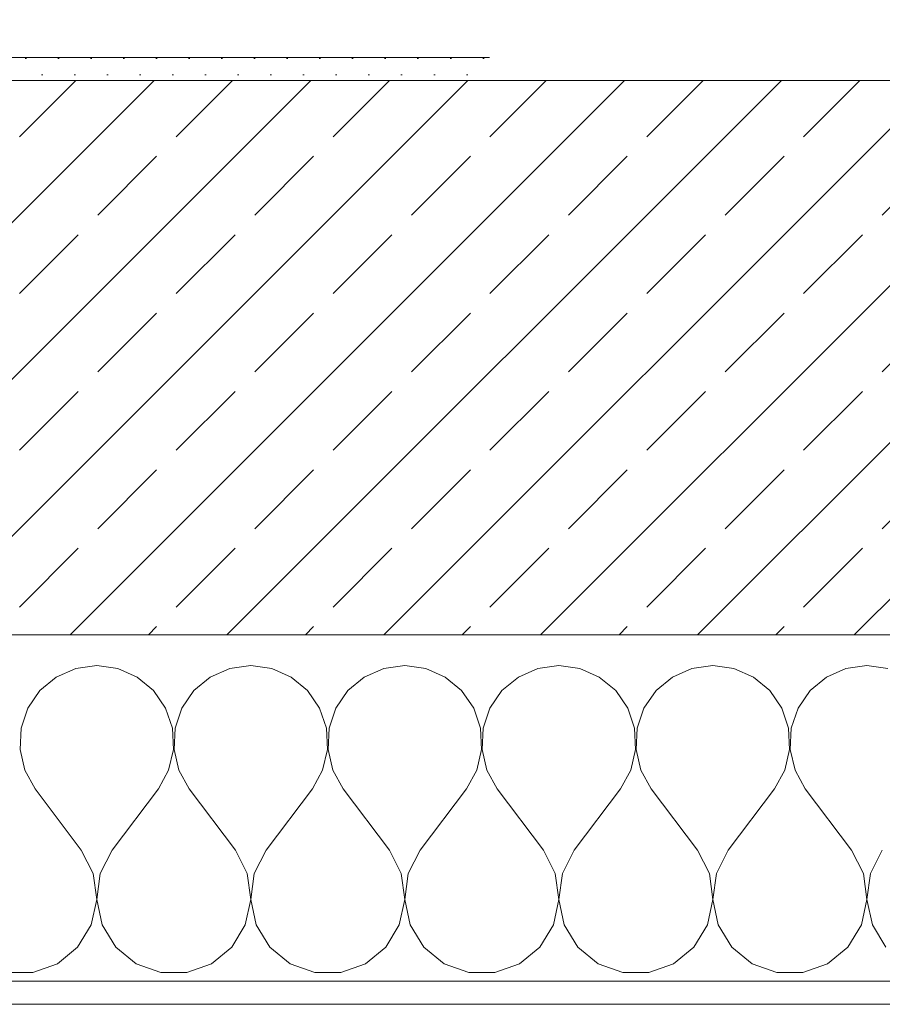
# Model space of a CAD drawing. Header units: metres. Extents: x -3.5 to 65.3, y -10.9 to 16.7.
# Tile 49 of 184: x 32.567 to 32.94, y -0.155 to 0.271. Entities that reach past the tile are written whole.
import ezdxf

# ---------------------------------------------------------------- set-up
doc = ezdxf.new("R2010")
doc.units = ezdxf.units.M
doc.header["$MEASUREMENT"] = 0
for name, color, linetype in [('102 - Bemaßung_ Beschriftung.Detail_ Ausschnitt', 7, 'Continuous'), ('603 - Struktur.Bodenplatte_ Decke Roh', 7, 'Continuous'), ('604 - Struktur.Wand Aussen', 7, 'Continuous')]:
    doc.layers.add(name, color=color, linetype=linetype)
doc.styles.add('ERSTELLTER_STIL_1', font='txt')
doc.dimstyles.new('ERSTELLTER_STIL__1', dxfattribs={"dimtxt": 0.04, "dimasz": 0.02128, "dimexe": 0.18, "dimexo": 0.0625, "dimgap": 0, "dimtad": 1, "dimzin": 0, "dimdsep": 46, "dimtxsty": 'ERSTELLTER_STIL_1', "dimblk": 'ARROWHEAD_2', "dimblk1": 'ARROWHEAD_2', "dimblk2": 'ARROWHEAD_2', "dimcen": 0.09, "dimse1": 1, "dimse2": 1, "dimclrd": 7, "dimclre": 7, "dimclrt": 7, "dimazin": 0, "dimtfac": 1, "dimtdec": 4, "dimtmove": 0, "dimatfit": 3, "dimfxl": 1, "dimtolj": 1, "dimtzin": 0, "dimarcsym": 0})

# ---------------------------------------------------------------- blocks, each defined once
blk = doc.blocks.new('*X22')
at = {"layer": '604 - Struktur.Wand Aussen', "color": 7, "linetype": 'Continuous', "lineweight": 5}
for p, q in [((32.6, -0.00833), (32.59089, -0.0096)), ((32.60911, -0.0096), (32.6, -0.00833)), ((32.66667, -0.00833), (32.65756, -0.0096)), ((32.67578, -0.0096), (32.66667, -0.00833)), ((32.73333, -0.00833), (32.72422, -0.0096)), ((32.74244, -0.0096), (32.73333, -0.00833)), ((32.8, -0.00833), (32.79089, -0.0096)), ((32.80911, -0.0096), (32.8, -0.00833)), ((32.86667, -0.00833), (32.85756, -0.0096)), ((32.87578, -0.0096), (32.86667, -0.00833)), ((32.93333, -0.00833), (32.92422, -0.0096)), ((32.94244, -0.0096), (32.93333, -0.00833)), ((32.59089, -0.0096), (32.58248, -0.01331)), ((32.61752, -0.01331), (32.60911, -0.0096)), ((32.65756, -0.0096), (32.64914, -0.01331)), ((32.68419, -0.01331), (32.67578, -0.0096)), ((32.72422, -0.0096), (32.71581, -0.01331)), ((32.75086, -0.01331), (32.74244, -0.0096)), ((32.79089, -0.0096), (32.78248, -0.01331)), ((32.81752, -0.01331), (32.80911, -0.0096)), ((32.85756, -0.0096), (32.84914, -0.01331)), ((32.88419, -0.01331), (32.87578, -0.0096)), ((32.92422, -0.0096), (32.91581, -0.01331)), ((32.58248, -0.01331), (32.57539, -0.01918)), ((32.62461, -0.01918), (32.61752, -0.01331)), ((32.64914, -0.01331), (32.64206, -0.01918)), ((32.69127, -0.01918), (32.68419, -0.01331)), ((32.71581, -0.01331), (32.70873, -0.01918)), ((32.75794, -0.01918), (32.75086, -0.01331)), ((32.78248, -0.01331), (32.77539, -0.01918)), ((32.82461, -0.01918), (32.81752, -0.01331)), ((32.84914, -0.01331), (32.84206, -0.01918)), ((32.89127, -0.01918), (32.88419, -0.01331)), ((32.91581, -0.01331), (32.90873, -0.01918)), ((32.57539, -0.01918), (32.57019, -0.02676)), ((32.62981, -0.02676), (32.62461, -0.01918)), ((32.64206, -0.01918), (32.63685, -0.02676)), ((32.69648, -0.02676), (32.69127, -0.01918)), ((32.70873, -0.01918), (32.70352, -0.02676)), ((32.76315, -0.02676), (32.75794, -0.01918)), ((32.77539, -0.01918), (32.77019, -0.02676)), ((32.82981, -0.02676), (32.82461, -0.01918)), ((32.84206, -0.01918), (32.83685, -0.02676)), ((32.89648, -0.02676), (32.89127, -0.01918)), ((32.90873, -0.01918), (32.90352, -0.02676)), ((32.57019, -0.02676), (32.56725, -0.03547)), ((32.63275, -0.03547), (32.62981, -0.02676)), ((32.63685, -0.02676), (32.63391, -0.03547)), ((32.69942, -0.03547), (32.69648, -0.02676)), ((32.70352, -0.02676), (32.70058, -0.03547)), ((32.76609, -0.03547), (32.76315, -0.02676)), ((32.77019, -0.02676), (32.76725, -0.03547)), ((32.83275, -0.03547), (32.82981, -0.02676)), ((32.83685, -0.02676), (32.83391, -0.03547)), ((32.89942, -0.03547), (32.89648, -0.02676)), ((32.90352, -0.02676), (32.90058, -0.03547)), ((32.56725, -0.03547), (32.5668, -0.04466)), ((32.6332, -0.04466), (32.63275, -0.03547)), ((32.63391, -0.03547), (32.63347, -0.04466)), ((32.69987, -0.04466), (32.69942, -0.03547)), ((32.70058, -0.03547), (32.70013, -0.04466)), ((32.76653, -0.04466), (32.76609, -0.03547)), ((32.76725, -0.03547), (32.7668, -0.04466)), ((32.8332, -0.04466), (32.83275, -0.03547)), ((32.83391, -0.03547), (32.83347, -0.04466)), ((32.89987, -0.04466), (32.89942, -0.03547)), ((32.90058, -0.03547), (32.90013, -0.04466)), ((32.5668, -0.04466), (32.56888, -0.05362)), ((32.63112, -0.05362), (32.6332, -0.04466)), ((32.63347, -0.04466), (32.63555, -0.05362)), ((32.69778, -0.05362), (32.69987, -0.04466)), ((32.70013, -0.04466), (32.70222, -0.05362)), ((32.76445, -0.05362), (32.76653, -0.04466)), ((32.7668, -0.04466), (32.76888, -0.05362)), ((32.83112, -0.05362), (32.8332, -0.04466)), ((32.83347, -0.04466), (32.83555, -0.05362)), ((32.89778, -0.05362), (32.89987, -0.04466)), ((32.90013, -0.04466), (32.90222, -0.05362)), ((32.56888, -0.05362), (32.57333, -0.06167)), ((32.62667, -0.06167), (32.63112, -0.05362)), ((32.63555, -0.05362), (32.64, -0.06167)), ((32.69333, -0.06167), (32.69778, -0.05362)), ((32.70222, -0.05362), (32.70667, -0.06167)), ((32.76, -0.06167), (32.76445, -0.05362)), ((32.76888, -0.05362), (32.77333, -0.06167)), ((32.82667, -0.06167), (32.83112, -0.05362)), ((32.83555, -0.05362), (32.84, -0.06167)), ((32.89333, -0.06167), (32.89778, -0.05362)), ((32.90222, -0.05362), (32.90667, -0.06167)), ((32.59333, -0.08833), (32.57333, -0.06167)), ((32.60667, -0.08833), (32.62667, -0.06167)), ((32.66, -0.08833), (32.64, -0.06167)), ((32.67333, -0.08833), (32.69333, -0.06167)), ((32.72667, -0.08833), (32.70667, -0.06167)), ((32.74, -0.08833), (32.76, -0.06167)), ((32.79333, -0.08833), (32.77333, -0.06167)), ((32.80667, -0.08833), (32.82667, -0.06167)), ((32.86, -0.08833), (32.84, -0.06167)), ((32.87333, -0.08833), (32.89333, -0.06167)), ((32.92667, -0.08833), (32.90667, -0.06167)), ((32.59848, -0.09839), (32.59333, -0.08833)), ((32.60667, -0.08833), (32.60152, -0.09839)), ((32.66515, -0.09839), (32.66, -0.08833)), ((32.67333, -0.08833), (32.66818, -0.09839)), ((32.73182, -0.09839), (32.72667, -0.08833)), ((32.74, -0.08833), (32.73485, -0.09839)), ((32.79848, -0.09839), (32.79333, -0.08833)), ((32.80667, -0.08833), (32.80152, -0.09839)), ((32.86515, -0.09839), (32.86, -0.08833)), ((32.87333, -0.08833), (32.86818, -0.09839)), ((32.93182, -0.09839), (32.92667, -0.08833)), ((32.94, -0.08833), (32.93485, -0.09839)), ((32.59998, -0.10959), (32.59848, -0.09839)), ((32.60152, -0.09839), (32.60002, -0.10959)), ((32.66664, -0.10959), (32.66515, -0.09839)), ((32.66818, -0.09839), (32.66669, -0.10959)), ((32.73331, -0.10959), (32.73182, -0.09839)), ((32.73485, -0.09839), (32.73336, -0.10959)), ((32.79998, -0.10959), (32.79848, -0.09839)), ((32.80152, -0.09839), (32.80002, -0.10959)), ((32.86664, -0.10959), (32.86515, -0.09839)), ((32.86818, -0.09839), (32.86669, -0.10959)), ((32.93331, -0.10959), (32.93182, -0.09839)), ((32.93485, -0.09839), (32.93336, -0.10959)), ((32.59764, -0.12065), (32.59998, -0.10959)), ((32.60002, -0.10959), (32.60236, -0.12065)), ((32.66431, -0.12065), (32.66664, -0.10959)), ((32.66669, -0.10959), (32.66903, -0.12065)), ((32.73097, -0.12065), (32.73331, -0.10959)), ((32.73336, -0.10959), (32.73569, -0.12065)), ((32.79764, -0.12065), (32.79998, -0.10959)), ((32.80002, -0.10959), (32.80236, -0.12065)), ((32.86431, -0.12065), (32.86664, -0.10959)), ((32.86669, -0.10959), (32.86903, -0.12065)), ((32.93097, -0.12065), (32.93331, -0.10959)), ((32.93336, -0.10959), (32.93569, -0.12065)), ((32.59175, -0.13029), (32.59764, -0.12065)), ((32.60236, -0.12065), (32.60825, -0.13029)), ((32.65841, -0.13029), (32.66431, -0.12065)), ((32.66903, -0.12065), (32.67492, -0.13029)), ((32.72508, -0.13029), (32.73097, -0.12065)), ((32.73569, -0.12065), (32.74159, -0.13029)), ((32.79175, -0.13029), (32.79764, -0.12065)), ((32.80236, -0.12065), (32.80825, -0.13029)), ((32.85841, -0.13029), (32.86431, -0.12065)), ((32.86903, -0.12065), (32.87492, -0.13029)), ((32.92508, -0.13029), (32.93097, -0.12065)), ((32.93569, -0.12065), (32.94159, -0.13029)), ((32.58297, -0.13741), (32.59175, -0.13029)), ((32.60825, -0.13029), (32.61703, -0.13741)), ((32.64963, -0.13741), (32.65841, -0.13029)), ((32.67492, -0.13029), (32.6837, -0.13741)), ((32.7163, -0.13741), (32.72508, -0.13029)), ((32.74159, -0.13029), (32.75037, -0.13741)), ((32.78297, -0.13741), (32.79175, -0.13029)), ((32.80825, -0.13029), (32.81703, -0.13741)), ((32.84963, -0.13741), (32.85841, -0.13029)), ((32.87492, -0.13029), (32.8837, -0.13741)), ((32.9163, -0.13741), (32.92508, -0.13029)), ((32.57232, -0.14118), (32.58297, -0.13741)), ((32.61703, -0.13741), (32.62768, -0.14118)), ((32.63898, -0.14118), (32.64963, -0.13741)), ((32.6837, -0.13741), (32.69435, -0.14118)), ((32.70565, -0.14118), (32.7163, -0.13741)), ((32.75037, -0.13741), (32.76102, -0.14118)), ((32.77232, -0.14118), (32.78297, -0.13741)), ((32.81703, -0.13741), (32.82768, -0.14118)), ((32.83898, -0.14118), (32.84963, -0.13741)), ((32.8837, -0.13741), (32.89435, -0.14118)), ((32.90565, -0.14118), (32.9163, -0.13741)), ((32.56102, -0.14118), (32.57232, -0.14118)), ((32.62768, -0.14118), (32.63898, -0.14118)), ((32.69435, -0.14118), (32.70565, -0.14118)), ((32.76102, -0.14118), (32.77232, -0.14118)), ((32.82768, -0.14118), (32.83898, -0.14118)), ((32.89435, -0.14118), (32.90565, -0.14118))]:
    blk.add_line(p, q, dxfattribs=at)
blk = doc.blocks.new('*D145')
at = {"layer": '102 - Bemaßung_ Beschriftung.Detail_ Ausschnitt', "color": 7, "linetype": 'Continuous', "lineweight": 5}
for p, q in [((40.70098, 0.26308), (40.72898, 0.24692)), ((40.73598, 0.255), (40.69398, 0.255)), ((40.70098, 0.25308), (40.72898, 0.23692)), ((40.71498, 0.245), (40.71498, 0.255)), ((40.73598, 0.245), (40.69398, 0.245)), ((40.71498, 0.23131), (40.71498, 0.245))]:
    blk.add_line(p, q, dxfattribs=at)
at = {"layer": '102 - Bemaßung_ Beschriftung.Detail_ Ausschnitt', "color": 7, "lineweight": 5, "insert": (40.70698, 0.20655), "char_height": 0.04, "attachment_point": 7, "rotation": 90, "style": 'ERSTELLTER_STIL_1'}
blk.add_mtext('\\A1;{\\pql;\\fArial|b0|i0|c0|p38;1}', dxfattribs=at)
blk = doc.blocks.new('ARROWHEAD_2')
at = {"color": 0, "linetype": 'Continuous', "lineweight": 0}
for p, q in [((-0.378, -0.655), (0.378, 0.655)), ((0, 0), (-1, 0))]:
    blk.add_line(p, q, dxfattribs=at)
blk = doc.blocks.new('*D197')
at = {"layer": '102 - Bemaßung_ Beschriftung.Detail_ Ausschnitt', "color": 7, "linetype": 'Continuous', "lineweight": 5}
for p, q in [((44.60099, 0.26308), (44.62899, 0.24692)), ((44.63599, 0.255), (44.59399, 0.255)), ((44.60099, 0.25308), (44.62899, 0.23692)), ((44.61499, 0.245), (44.61499, 0.255)), ((44.63599, 0.245), (44.59399, 0.245)), ((44.61499, 0.23131), (44.61499, 0.245))]:
    blk.add_line(p, q, dxfattribs=at)
at = {"layer": '102 - Bemaßung_ Beschriftung.Detail_ Ausschnitt', "color": 7, "lineweight": 5, "insert": (44.60699, 0.20655), "char_height": 0.04, "attachment_point": 7, "rotation": 90, "style": 'ERSTELLTER_STIL_1'}
blk.add_mtext('\\A1;{\\pql;\\fArial|b0|i0|c0|p38;1}', dxfattribs=at)
blk = doc.blocks.new('*D231')
at = {"layer": '102 - Bemaßung_ Beschriftung.Detail_ Ausschnitt', "color": 7, "linetype": 'Continuous', "lineweight": 5}
for p, q in [((43.03099, 0.26308), (43.05899, 0.24692)), ((43.06599, 0.255), (43.02399, 0.255)), ((43.03099, 0.25308), (43.05899, 0.23692)), ((43.04499, 0.245), (43.04499, 0.255)), ((43.06599, 0.245), (43.02399, 0.245)), ((43.04499, 0.23131), (43.04499, 0.245))]:
    blk.add_line(p, q, dxfattribs=at)
at = {"layer": '102 - Bemaßung_ Beschriftung.Detail_ Ausschnitt', "color": 7, "lineweight": 5, "insert": (43.03699, 0.20655), "char_height": 0.04, "attachment_point": 7, "rotation": 90, "style": 'ERSTELLTER_STIL_1'}
blk.add_mtext('\\A1;{\\pql;\\fArial|b0|i0|c0|p38;1}', dxfattribs=at)
blk = doc.blocks.new('*D239')
at = {"layer": '102 - Bemaßung_ Beschriftung.Detail_ Ausschnitt', "color": 7, "linetype": 'Continuous', "lineweight": 5}
for p, q in [((42.93099, 0.26308), (42.95899, 0.24692)), ((42.96599, 0.255), (42.92399, 0.255)), ((42.93099, 0.25308), (42.95899, 0.23692)), ((42.94499, 0.245), (42.94499, 0.255)), ((42.96599, 0.245), (42.92399, 0.245)), ((42.94499, 0.23131), (42.94499, 0.245))]:
    blk.add_line(p, q, dxfattribs=at)
at = {"layer": '102 - Bemaßung_ Beschriftung.Detail_ Ausschnitt', "color": 7, "lineweight": 5, "insert": (42.93699, 0.20655), "char_height": 0.04, "attachment_point": 7, "rotation": 90, "style": 'ERSTELLTER_STIL_1'}
blk.add_mtext('\\A1;{\\pql;\\fArial|b0|i0|c0|p38;1}', dxfattribs=at)
blk = doc.blocks.new('*D245')
at = {"layer": '102 - Bemaßung_ Beschriftung.Detail_ Ausschnitt', "color": 7, "linetype": 'Continuous', "lineweight": 5}
for p, q in [((42.83099, 0.26308), (42.85899, 0.24692)), ((42.86599, 0.255), (42.82399, 0.255)), ((42.83099, 0.25308), (42.85899, 0.23692)), ((42.84499, 0.245), (42.84499, 0.255)), ((42.86599, 0.245), (42.82399, 0.245)), ((42.84499, 0.23131), (42.84499, 0.245))]:
    blk.add_line(p, q, dxfattribs=at)
at = {"layer": '102 - Bemaßung_ Beschriftung.Detail_ Ausschnitt', "color": 7, "lineweight": 5, "insert": (42.83699, 0.20655), "char_height": 0.04, "attachment_point": 7, "rotation": 90, "style": 'ERSTELLTER_STIL_1'}
blk.add_mtext('\\A1;{\\pql;\\fArial|b0|i0|c0|p38;1}', dxfattribs=at)
blk = doc.blocks.new('*D257')
at = {"layer": '102 - Bemaßung_ Beschriftung.Detail_ Ausschnitt', "color": 7, "linetype": 'Continuous', "lineweight": 5}
for p, q in [((40.60098, 0.26308), (40.62898, 0.24692)), ((40.63598, 0.255), (40.59398, 0.255)), ((40.60098, 0.25308), (40.62898, 0.23692)), ((40.61498, 0.245), (40.61498, 0.255)), ((40.63598, 0.245), (40.59398, 0.245)), ((40.61498, 0.23131), (40.61498, 0.245))]:
    blk.add_line(p, q, dxfattribs=at)
at = {"layer": '102 - Bemaßung_ Beschriftung.Detail_ Ausschnitt', "color": 7, "lineweight": 5, "insert": (40.60698, 0.20655), "char_height": 0.04, "attachment_point": 7, "rotation": 90, "style": 'ERSTELLTER_STIL_1'}
blk.add_mtext('\\A1;{\\pql;\\fArial|b0|i0|c0|p38;1}', dxfattribs=at)
blk = doc.blocks.new('*D268')
at = {"layer": '102 - Bemaßung_ Beschriftung.Detail_ Ausschnitt', "color": 7, "linetype": 'Continuous', "lineweight": 5}
for p, q in [((40.50098, 0.26308), (40.52898, 0.24692)), ((40.53598, 0.255), (40.49398, 0.255)), ((40.50098, 0.25308), (40.52898, 0.23692)), ((40.51498, 0.245), (40.51498, 0.255)), ((40.53598, 0.245), (40.49398, 0.245)), ((40.51498, 0.23131), (40.51498, 0.245))]:
    blk.add_line(p, q, dxfattribs=at)
at = {"layer": '102 - Bemaßung_ Beschriftung.Detail_ Ausschnitt', "color": 7, "lineweight": 5, "insert": (40.50698, 0.20655), "char_height": 0.04, "attachment_point": 7, "rotation": 90, "style": 'ERSTELLTER_STIL_1'}
blk.add_mtext('\\A1;{\\pql;\\fArial|b0|i0|c0|p38;1}', dxfattribs=at)

msp = doc.modelspace()

# ---------------------------------------------------------------- hatches: boundary and pattern name
at = {"layer": '604 - Struktur.Wand Aussen', "linetype": 'Continuous', "lineweight": 0, "true_color": 0x000000}
h = msp.add_hatch(dxfattribs=at)
h.set_pattern_fill('Gips_0001', color=18, style=0, pattern_type=2)
h.set_pattern_definition([(45, (0, 0), (-0.0070710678, 0.0070710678), [0, -0.01])])
h.paths.add_polyline_path([(32.76999, 0.255), (32.34, 0.255), (32.34, 0.245), (32.76999, 0.245)])
h = msp.add_hatch(dxfattribs=at)
h.set_pattern_fill('Beton__Stahlbeton_0001', color=18, style=0, pattern_type=2)
h.set_pattern_definition([(45, (0, 0), (-0.033941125, 0.033941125), []), (45, (-0.01697, 0.01697), (-0.033941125, 0.033941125), [0.036, -0.012])])
h.paths.add_polyline_path([(32.34, 0.125), (32.28, 0.125), (32.28, 0.005), (33.6, 0.005), (33.6, 0.125), (33.54, 0.125), (33.54, 0.195), (33.54, 0.245), (32.34, 0.245), (32.34, 0.195)])
h = msp.add_hatch(dxfattribs=at)
h.set_pattern_fill('Verputz_0001', color=18, style=0, pattern_type=2)
h.set_pattern_definition([(0, (0, 0), (0, 0.034641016), [0, -0.02]), (0, (0.01, 0.01732), (0, 0.034641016), [0, -0.02])])
h.paths.add_polyline_path([(32.25, -0.155), (33.63, -0.155), (33.63, -0.145), (32.25, -0.145)])

# ---------------------------------------------------------------- linework, layer by layer
at = {"layer": '603 - Struktur.Bodenplatte_ Decke Roh', "color": 7, "linetype": 'Continuous', "lineweight": 18, "flags": 128}
msp.add_lwpolyline([(-0.015, 13.695), (-0.015, 0.005), (43.89, 0.005)], dxfattribs=at)
at = {"layer": '604 - Struktur.Wand Aussen', "color": 7, "linetype": 'Continuous', "lineweight": 13}
for p, q in [((33.54, 0.245), (32.34, 0.245)), ((32.28, 0.005), (33.6, 0.005))]:
    msp.add_line(p, q, dxfattribs=at)
at = {"layer": '604 - Struktur.Wand Aussen', "color": 7, "linetype": 'Continuous', "lineweight": 5}
msp.add_line((32.28, -0.145), (33.6, -0.145), dxfattribs=at)
at = {"layer": '604 - Struktur.Wand Aussen', "color": 7, "linetype": 'Continuous', "lineweight": 5, "flags": 128}
for points in [[(32.76999, 0.255), (32.34, 0.255)], [(32.25, -0.155), (33.63, -0.155)]]:
    msp.add_lwpolyline(points, dxfattribs=at)

# ---------------------------------------------------------------- block references
at = {"layer": '604 - Struktur.Wand Aussen', "color": 7, "lineweight": 18}
msp.add_blockref('*X22', (0, 0), dxfattribs=at)

# ---------------------------------------------------------------- dimensions: what is measured, and where the dimension line sits
at = {"layer": '102 - Bemaßung_ Beschriftung.Detail_ Ausschnitt', "color": 7, "linetype": 'Continuous', "lineweight": 5}
for base, p2, picture, middle in [((40.71498, 0.255), (40.44003, 0.255), '*D145', (40.68698, 0.2218)), ((44.61499, 0.255), (44.21499, 0.255), '*D197', (44.58699, 0.2218)), ((43.04499, 0.255), (43.54499, 0.255), '*D231', (43.01699, 0.2218)), ((42.94499, 0.255), (43.54499, 0.255), '*D239', (42.91699, 0.2218)), ((42.84499, 0.255), (43.54499, 0.255), '*D245', (42.81699, 0.2218)), ((40.61498, 0.255), (40.44003, 0.255), '*D257', (40.58698, 0.2218)), ((40.51498, 0.255), (40.44003, 0.255), '*D268', (40.48698, 0.2218))]:
    dim = msp.add_linear_dim(base=base, p1=(22.1775, 0.245), p2=p2, angle=90, dimstyle='ERSTELLTER_STIL__1', dxfattribs=at)
    dim.commit()
    dim.dimension.update_dxf_attribs({"geometry": picture, "text_midpoint": middle, "dimtype": 160, "text_rotation": 90})

doc.saveas('drawing.dxf')
